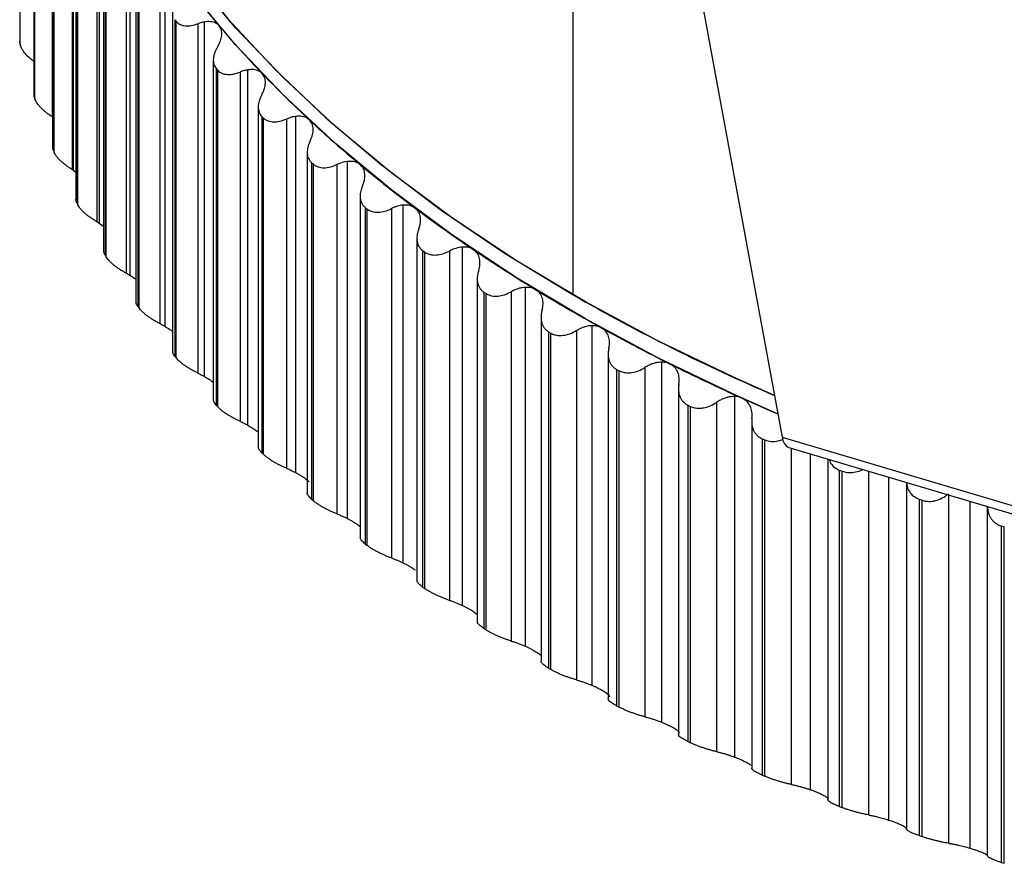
# Paper-space layout '_Isométrica' of a CAD drawing. Header units: millimetres. Extents: x -40 to 45.2, y -27.8 to 60.8.
# Tile 1 of 8: x -35.7 to -16.8, y -25.4 to -9.2. Entities that reach past the tile are written whole.
import ezdxf

# ---------------------------------------------------------------- set-up
doc = ezdxf.new("R2010")
doc.units = ezdxf.units.MM

psp = doc.layouts.new('_Isométrica')

# ---------------------------------------------------------------- linework, layer by layer
at = {"color": 7, "linetype": 'Continuous', "lineweight": 25}
for p, q in [((-25.102, -14.491), (-25.102, 19.267)), ((-24.985, 3.862), (-21.088, -17.223)), ((-35.712, -3.172), (-35.712, -9.631)), ((-35.708, -3.213), (-35.708, -9.663)), ((-35.7, -9.701), (-35.7, -3.25)), ((-35.441, -4.188), (-35.441, -10.651)), ((-35.433, -4.245), (-35.433, -10.696)), ((-35.422, -10.733), (-35.422, -4.282)), ((-35.092, -4.38), (-35.092, -11.078)), ((-35.082, -5.195), (-35.082, -11.661)), ((-35.069, -5.268), (-35.069, -11.719)), ((-35.054, -11.756), (-35.054, -5.305)), ((-34.706, -5.393), (-34.706, -12.091)), ((-34.686, -5.387), (-34.686, -12.103)), ((-34.635, -6.191), (-34.635, -12.66)), ((-34.616, -6.279), (-34.616, -12.73)), ((-34.598, -12.766), (-34.598, -6.316)), ((-34.232, -6.393), (-34.232, -13.091)), ((-34.187, -6.381), (-34.187, -13.118)), ((-34.102, -7.169), (-34.102, -13.648)), ((-34.075, -7.276), (-34.075, -13.727)), ((-34.054, -13.763), (-34.054, -7.312)), ((-33.602, -7.36), (-33.602, -14.116)), ((-33.671, -7.379), (-33.671, -14.077)), ((-33.484, -8.13), (-33.484, -14.619)), ((-33.448, -8.256), (-33.448, -14.707)), ((-33.424, -14.742), (-33.424, -8.291)), ((-33.025, -8.346), (-33.025, -15.045)), ((-32.931, -8.321), (-32.931, -15.096)), ((-32.783, -9.073), (-32.783, -15.571)), ((-32.737, -9.217), (-32.71, -9.251)), ((-32.737, -9.217), (-32.737, -15.667)), ((-32.71, -15.702), (-32.71, -9.251)), ((-32.296, -9.294), (-32.296, -15.993)), ((-32.177, -9.261), (-32.177, -16.054)), ((-35.708, -9.663), (-35.707, -9.631)), ((-35.708, -9.663), (-35.7, -9.701)), ((-32, -9.993), (-32, -16.502)), ((-31.944, -10.155), (-31.913, -10.189)), ((-31.944, -10.155), (-31.944, -16.606)), ((-31.913, -16.639), (-31.913, -10.189)), ((-31.341, -10.179), (-31.341, -16.989)), ((-31.485, -10.22), (-31.485, -16.918)), ((-35.433, -10.696), (-35.437, -10.651)), ((-35.433, -10.696), (-35.422, -10.733)), ((-31.138, -10.89), (-31.138, -17.408)), ((-31.069, -11.07), (-31.036, -11.102)), ((-31.069, -11.07), (-31.069, -17.52)), ((-31.036, -17.553), (-31.036, -11.102)), ((-30.595, -11.121), (-30.595, -17.819)), ((-30.426, -11.072), (-30.426, -17.898)), ((-35.069, -11.719), (-35.079, -11.661)), ((-35.069, -11.719), (-35.054, -11.756)), ((-30.198, -11.759), (-30.198, -18.29)), ((-30.116, -11.958), (-30.08, -11.989)), ((-30.116, -11.958), (-30.116, -18.408)), ((-30.08, -18.44), (-30.08, -11.989)), ((-29.628, -11.995), (-29.628, -18.693)), ((-29.433, -11.937), (-29.433, -18.779)), ((-34.686, -12.103), (-34.635, -12.139)), ((-29.183, -12.599), (-29.183, -19.145)), ((-34.616, -12.73), (-34.598, -12.766)), ((-29.087, -12.817), (-29.049, -12.847)), ((-29.087, -12.817), (-29.087, -19.268)), ((-28.366, -12.773), (-28.366, -19.63)), ((-29.049, -19.298), (-29.049, -12.847)), ((-28.585, -12.84), (-28.585, -19.538)), ((-34.187, -13.118), (-34.102, -13.175)), ((-28.096, -13.408), (-28.096, -19.97)), ((-27.226, -13.578), (-27.226, -20.448)), ((-34.075, -13.727), (-34.054, -13.763)), ((-27.985, -13.645), (-27.944, -13.674)), ((-27.985, -13.645), (-27.985, -20.096)), ((-27.944, -20.125), (-27.944, -13.674)), ((-27.47, -13.653), (-27.47, -20.351)), ((-26.939, -14.185), (-26.939, -20.761)), ((-26.018, -14.349), (-26.018, -21.231)), ((-26.811, -14.44), (-26.768, -14.468)), ((-26.811, -14.44), (-26.811, -20.891)), ((-26.768, -20.919), (-26.768, -14.468)), ((-26.286, -14.433), (-26.286, -21.131)), ((-33.448, -14.707), (-33.424, -14.742)), ((-25.715, -14.927), (-25.715, -21.518)), ((-24.743, -15.085), (-24.743, -21.978)), ((-25.571, -15.2), (-25.525, -15.227)), ((-25.571, -15.2), (-25.571, -21.651)), ((-25.525, -21.678), (-25.525, -15.227)), ((-25.036, -15.178), (-25.036, -21.876)), ((-32.737, -15.667), (-32.71, -15.702)), ((-24.428, -15.631), (-24.428, -22.24)), ((-23.405, -15.783), (-23.405, -22.687)), ((-24.265, -15.924), (-24.217, -15.949)), ((-24.265, -15.924), (-24.265, -22.374)), ((-24.217, -22.4), (-24.217, -15.949)), ((-23.722, -15.886), (-23.722, -22.584)), ((-23.08, -16.259), (-23.08, -22.962)), ((-31.944, -16.606), (-31.913, -16.639)), ((-22.898, -16.608), (-22.848, -16.632)), ((-22.898, -16.608), (-22.898, -23.059)), ((-22.349, -16.554), (-22.349, -23.252)), ((-22.008, -16.442), (-22.008, -23.355)), ((-22.848, -23.083), (-22.848, -16.632)), ((-21.675, -16.894), (-21.675, -23.597)), ((-21.474, -17.252), (-21.421, -17.274)), ((-21.474, -17.252), (-21.474, -23.703)), ((-21.421, -23.725), (-21.421, -17.274)), ((-21.088, -17.223), (-12.193, -19.861)), ((-31.069, -17.52), (-31.036, -17.553)), ((-20.963, -17.421), (-12.068, -20.059)), ((-20.919, -17.434), (-20.919, -23.88)), ((-20.555, -17.542), (-20.555, -23.981)), ((-20.217, -17.642), (-20.217, -24.19)), ((-19.995, -17.854), (-19.94, -17.875)), ((-19.995, -17.854), (-19.995, -24.304)), ((-19.94, -24.325), (-19.94, -17.875)), ((-19.436, -17.874), (-19.436, -24.466)), ((-19.049, -17.989), (-19.049, -24.563)), ((-18.709, -18.09), (-18.709, -24.741)), ((-30.116, -18.408), (-30.08, -18.44)), ((-18.465, -18.412), (-18.409, -18.431)), ((-18.465, -18.412), (-18.465, -24.863)), ((-18.409, -24.882), (-18.409, -18.431)), ((-17.904, -18.328), (-17.904, -25.008)), ((-17.495, -18.45), (-17.495, -25.101)), ((-17.154, -25.251), (-17.154, -18.553)), ((-16.889, -18.925), (-16.831, -18.943)), ((-16.889, -18.925), (-16.889, -25.376)), ((-16.831, -25.393), (-16.831, -18.943)), ((-29.087, -19.268), (-29.049, -19.298)), ((-27.985, -20.096), (-27.944, -20.125)), ((-27.005, -20.57), (-26.939, -20.62)), ((-26.811, -20.891), (-26.768, -20.919)), ((-25.571, -21.651), (-25.525, -21.678)), ((-24.265, -22.374), (-24.217, -22.4)), ((-22.898, -23.059), (-22.848, -23.083)), ((-21.474, -23.703), (-21.421, -23.725)), ((-19.995, -24.304), (-19.94, -24.325)), ((-18.465, -24.863), (-18.409, -24.882)), ((-16.889, -25.376), (-16.831, -25.393))]:
    psp.add_line(p, q, dxfattribs=at)
at = {"color": 7, "linetype": 'Continuous', "lineweight": 25, "flags": 128}
for points in [[(-21.236, -16.423), (-22.024, -16.073), (-23.476, -15.373), (-24.861, -14.629), (-26.175, -13.844), (-27.415, -13.02), (-28.578, -12.158), (-29.659, -11.262), (-30.656, -10.334), (-31.566, -9.377), (-32.386, -8.393), (-33.115, -7.386), (-33.749, -6.357), (-34.288, -5.31), (-34.729, -4.248), (-35.072, -3.174), (-35.315, -2.092), (-35.457, -1.003), (-35.5, 0)], [(-35.5, 0), (-35.472, -0.818), (-35.346, -1.907), (-35.12, -2.99), (-34.795, -4.065), (-34.371, -5.128), (-33.849, -6.177), (-33.232, -7.208), (-32.52, -8.219), (-31.716, -9.207), (-30.822, -10.168), (-29.841, -11.101), (-28.776, -12.002), (-27.628, -12.869), (-26.403, -13.699), (-25.102, -14.491)], [(-21.17, -16.778), (-22.024, -16.4), (-23.476, -15.7), (-24.861, -14.956), (-26.175, -14.171), (-27.415, -13.346), (-28.578, -12.485), (-29.659, -11.589), (-30.656, -10.661), (-31.566, -9.704), (-32.386, -8.72), (-33.115, -7.712), (-33.749, -6.683), (-34.288, -5.637), (-34.729, -4.575), (-35.072, -3.501), (-35.315, -2.418), (-35.457, -1.329), (-35.5, -0.327)]]:
    psp.add_lwpolyline(points, dxfattribs=at)
at = {"color": 7, "linetype": 'Continuous', "lineweight": 25}
for centre, radius, start, end in [((-17.774, 2.64), 18.509, 216.609, 220.311), ((-16.509, 3.713), 20.167, 220.3104, 223.8066), ((-15.187, 4.98), 21.998, 223.8057, 227.1051), ((-13.829, 6.441), 23.993, 227.104, 230.2178), ((-12.457, 8.088), 26.137, 230.2166, 233.1578), ((-11.091, 9.91), 28.414, 233.1565, 235.9383), ((-9.751, 11.891), 30.805, 235.937, 238.5729), ((-8.456, 14.008), 33.287, 238.5717, 241.0749), ((-6.552, 17.808), 37.247, 240.13, 246.7822), ((-7.224, 16.237), 35.834, 241.0738, 243.4569), ((-6.068, 18.548), 38.418, 243.4558, 245.7308), ((-5.267, 20.31), 40.353, 245.721, 246.7898), ((-20.859, -17.217), 0.229, 181.4689, 243.0148)]:
    psp.add_arc(centre, radius, start, end, dxfattribs=at)
for points, knots in [([(-32.71, -9.251), (-32.703, -9.259), (-32.69, -9.274), (-32.665, -9.293), (-32.632, -9.312), (-32.589, -9.327), (-32.519, -9.338), (-32.421, -9.335), (-32.338, -9.308), (-32.296, -9.294)], [0, 0, 0, 0, 0.082853, 0.165926, 0.250143, 0.37425, 0.499637, 0.745109, 1, 1, 1, 1]), ([(-31.887, -9.334), (-31.897, -9.324), (-31.917, -9.303), (-31.956, -9.28), (-32.002, -9.263), (-32.055, -9.254), (-32.114, -9.252), (-32.156, -9.258), (-32.177, -9.261)], [0, 0, 0, 0, 0.153735, 0.3115398, 0.4743005, 0.642825, 0.8178414, 1, 1, 1, 1]), ([(-31.918, -9.74), (-31.907, -9.72), (-31.885, -9.681), (-31.861, -9.623), (-31.845, -9.569), (-31.834, -9.498), (-31.837, -9.412), (-31.871, -9.36), (-31.887, -9.334)], [0, 0, 0, 0, 0.1369664, 0.2659451, 0.3871588, 0.5008762, 0.7565711, 1, 1, 1, 1]), ([(-35.441, -10.016), (-35.462, -10.001), (-35.519, -9.959), (-35.597, -9.88), (-35.67, -9.785), (-35.69, -9.729), (-35.7, -9.701)], [0, 0, 0, 0, 0.157011, 0.434382, 0.71616, 1, 1, 1, 1]), ([(-31.918, -9.74), (-31.929, -9.76), (-31.951, -9.798), (-31.975, -9.856), (-31.992, -9.912), (-32, -9.968), (-32, -10.021), (-31.991, -10.071), (-31.973, -10.117), (-31.953, -10.143), (-31.944, -10.155)], [0, 0, 0, 0, 0.129351, 0.25442, 0.37715, 0.499598, 0.624418, 0.748827, 0.875523, 1, 1, 1, 1]), ([(-31.913, -10.189), (-31.906, -10.196), (-31.891, -10.211), (-31.864, -10.23), (-31.829, -10.247), (-31.784, -10.261), (-31.711, -10.271), (-31.611, -10.264), (-31.528, -10.235), (-31.485, -10.22)], [0, 0, 0, 0, 0.082853, 0.165926, 0.250143, 0.37425, 0.499637, 0.745109, 1, 1, 1, 1]), ([(-31.341, -10.179), (-31.364, -10.183), (-31.412, -10.192), (-31.46, -10.21), (-31.485, -10.22)], [0, 0, 0, 0, 0.479075, 1, 1, 1, 1]), ([(-31.063, -10.248), (-31.073, -10.238), (-31.094, -10.219), (-31.132, -10.198), (-31.177, -10.182), (-31.227, -10.173), (-31.282, -10.171), (-31.321, -10.176), (-31.341, -10.179)], [0, 0, 0, 0, 0.15525, 0.314068, 0.477251, 0.645532, 0.81958, 1, 1, 1, 1]), ([(-31.069, -10.654), (-31.059, -10.634), (-31.038, -10.594), (-31.018, -10.536), (-31.005, -10.481), (-30.998, -10.41), (-31.007, -10.324), (-31.045, -10.273), (-31.063, -10.248)], [0, 0, 0, 0, 0.136966, 0.265945, 0.387159, 0.500876, 0.756571, 1, 1, 1, 1]), ([(-35.092, -11.078), (-35.112, -11.065), (-35.152, -11.039), (-35.207, -10.996), (-35.258, -10.953), (-35.304, -10.909), (-35.345, -10.863), (-35.379, -10.818), (-35.406, -10.774), (-35.416, -10.746), (-35.422, -10.733)], [0, 0, 0, 0, 0.129351, 0.25442, 0.37715, 0.499598, 0.624418, 0.748827, 0.875523, 1, 1, 1, 1]), ([(-31.069, -10.654), (-31.079, -10.674), (-31.099, -10.713), (-31.12, -10.771), (-31.134, -10.828), (-31.139, -10.884), (-31.136, -10.937), (-31.123, -10.987), (-31.102, -11.033), (-31.08, -11.058), (-31.069, -11.07)], [0, 0, 0, 0, 0.129351, 0.25442, 0.37715, 0.499598, 0.624418, 0.748827, 0.875523, 1, 1, 1, 1]), ([(-31.036, -11.102), (-31.028, -11.11), (-31.012, -11.124), (-30.983, -11.142), (-30.946, -11.158), (-30.899, -11.171), (-30.824, -11.178), (-30.721, -11.169), (-30.638, -11.137), (-30.595, -11.121)], [0, 0, 0, 0, 0.082853, 0.165927, 0.250144, 0.37425, 0.499637, 0.745109, 1, 1, 1, 1]), ([(-30.426, -11.072), (-30.443, -11.075), (-30.48, -11.081), (-30.536, -11.097), (-30.575, -11.113), (-30.595, -11.121)], [0, 0, 0, 0, 0.3123561, 0.6455415, 1, 1, 1, 1]), ([(-30.16, -11.136), (-30.173, -11.126), (-30.198, -11.105), (-30.245, -11.084), (-30.3, -11.07), (-30.36, -11.065), (-30.404, -11.069), (-30.426, -11.072)], [0, 0, 0, 0, 0.188362, 0.381398, 0.580304, 0.786175, 1, 1, 1, 1]), ([(-30.142, -11.543), (-30.132, -11.522), (-30.114, -11.482), (-30.096, -11.423), (-30.086, -11.368), (-30.083, -11.296), (-30.098, -11.211), (-30.14, -11.16), (-30.16, -11.136)], [0, 0, 0, 0, 0.1369664, 0.2659451, 0.3871589, 0.5008763, 0.7565712, 1, 1, 1, 1]), ([(-30.142, -11.543), (-30.151, -11.563), (-30.169, -11.602), (-30.187, -11.661), (-30.197, -11.718), (-30.199, -11.774), (-30.193, -11.827), (-30.176, -11.877), (-30.152, -11.922), (-30.128, -11.946), (-30.116, -11.958)], [0, 0, 0, 0, 0.129351, 0.25442, 0.37715, 0.499598, 0.624418, 0.748827, 0.875523, 1, 1, 1, 1]), ([(-34.706, -12.091), (-34.726, -12.078), (-34.766, -12.053), (-34.823, -12.013), (-34.876, -11.971), (-34.924, -11.928), (-34.968, -11.884), (-35.005, -11.839), (-35.035, -11.796), (-35.048, -11.769), (-35.054, -11.756)], [0, 0, 0, 0, 0.129351, 0.25442, 0.37715, 0.499598, 0.624418, 0.748827, 0.875523, 1, 1, 1, 1]), ([(-30.08, -11.989), (-30.072, -11.996), (-30.054, -12.01), (-30.023, -12.027), (-29.984, -12.043), (-29.936, -12.054), (-29.858, -12.059), (-29.753, -12.046), (-29.67, -12.012), (-29.628, -11.995)], [0, 0, 0, 0, 0.082854, 0.165927, 0.250144, 0.37425, 0.499637, 0.745109, 1, 1, 1, 1]), ([(-29.181, -11.997), (-29.194, -11.988), (-29.219, -11.969), (-29.265, -11.95), (-29.316, -11.937), (-29.372, -11.932), (-29.413, -11.935), (-29.433, -11.937)], [0, 0, 0, 0, 0.189926, 0.383876, 0.582901, 0.787979, 1, 1, 1, 1]), ([(-29.138, -12.403), (-29.129, -12.382), (-29.113, -12.341), (-29.099, -12.282), (-29.092, -12.227), (-29.093, -12.155), (-29.113, -12.07), (-29.159, -12.021), (-29.181, -11.997)], [0, 0, 0, 0, 0.136966, 0.265945, 0.387159, 0.500876, 0.756571, 1, 1, 1, 1]), ([(-29.138, -12.403), (-29.146, -12.423), (-29.162, -12.463), (-29.177, -12.523), (-29.184, -12.58), (-29.183, -12.636), (-29.173, -12.689), (-29.154, -12.738), (-29.126, -12.782), (-29.1, -12.805), (-29.087, -12.817)], [0, 0, 0, 0, 0.129351, 0.25442, 0.37715, 0.499598, 0.624418, 0.748827, 0.875523, 1, 1, 1, 1]), ([(-34.616, -12.73), (-34.628, -12.704), (-34.641, -12.677), (-34.635, -12.66), (-34.635, -12.66)], [0, 0, 0, 0, 0.995174, 1, 1, 1, 1]), ([(-34.232, -13.091), (-34.252, -13.079), (-34.293, -13.055), (-34.351, -13.016), (-34.406, -12.976), (-34.456, -12.935), (-34.502, -12.892), (-34.542, -12.849), (-34.576, -12.806), (-34.59, -12.78), (-34.598, -12.766)], [0, 0, 0, 0, 0.129351, 0.25442, 0.37715, 0.499598, 0.624418, 0.748827, 0.875523, 1, 1, 1, 1]), ([(-28.366, -12.773), (-28.383, -12.775), (-28.417, -12.78), (-28.471, -12.794), (-28.528, -12.813), (-28.566, -12.83), (-28.585, -12.84)], [0, 0, 0, 0, 0.228738, 0.4714, 0.728378, 1, 1, 1, 1]), ([(-28.129, -12.829), (-28.141, -12.821), (-28.166, -12.804), (-28.209, -12.787), (-28.257, -12.775), (-28.31, -12.77), (-28.347, -12.772), (-28.366, -12.773)], [0, 0, 0, 0, 0.191389, 0.386199, 0.585344, 0.78968, 1, 1, 1, 1]), ([(-28.06, -13.233), (-28.053, -13.212), (-28.039, -13.171), (-28.027, -13.111), (-28.024, -13.055), (-28.029, -12.984), (-28.055, -12.899), (-28.105, -12.852), (-28.129, -12.829)], [0, 0, 0, 0, 0.136966, 0.265945, 0.387159, 0.500876, 0.756571, 1, 1, 1, 1]), ([(-29.049, -12.847), (-29.039, -12.854), (-29.02, -12.868), (-28.988, -12.884), (-28.947, -12.898), (-28.897, -12.908), (-28.817, -12.91), (-28.711, -12.895), (-28.628, -12.858), (-28.585, -12.84)], [0, 0, 0, 0, 0.082854, 0.165927, 0.250145, 0.374251, 0.499637, 0.745109, 1, 1, 1, 1]), ([(-28.06, -13.233), (-28.068, -13.253), (-28.082, -13.294), (-28.094, -13.354), (-28.098, -13.411), (-28.093, -13.467), (-28.08, -13.52), (-28.057, -13.568), (-28.026, -13.611), (-27.998, -13.634), (-27.985, -13.645)], [0, 0, 0, 0, 0.129351, 0.25442, 0.37715, 0.499598, 0.624418, 0.748827, 0.875523, 1, 1, 1, 1]), ([(-27.005, -13.629), (-27.02, -13.62), (-27.05, -13.602), (-27.104, -13.585), (-27.163, -13.576), (-27.205, -13.577), (-27.226, -13.578)], [0, 0, 0, 0, 0.241349, 0.487486, 0.739908, 1, 1, 1, 1]), ([(-34.075, -13.727), (-34.089, -13.702), (-34.105, -13.671), (-34.1, -13.651), (-34.099, -13.648)], [0, 0, 0, 0, 0.840125, 1, 1, 1, 1]), ([(-33.671, -14.077), (-33.692, -14.065), (-33.733, -14.043), (-33.793, -14.005), (-33.849, -13.967), (-33.901, -13.927), (-33.95, -13.885), (-33.992, -13.843), (-34.029, -13.802), (-34.046, -13.776), (-34.054, -13.763)], [0, 0, 0, 0, 0.129351, 0.25442, 0.37715, 0.499598, 0.624418, 0.748827, 0.875523, 1, 1, 1, 1]), ([(-27.944, -13.674), (-27.934, -13.681), (-27.914, -13.694), (-27.879, -13.709), (-27.837, -13.722), (-27.785, -13.73), (-27.704, -13.73), (-27.596, -13.712), (-27.513, -13.673), (-27.47, -13.653)], [0, 0, 0, 0, 0.082854, 0.165928, 0.250145, 0.374251, 0.499638, 0.745109, 1, 1, 1, 1]), ([(-26.912, -14.031), (-26.906, -14.009), (-26.894, -13.968), (-26.886, -13.908), (-26.885, -13.852), (-26.895, -13.781), (-26.926, -13.697), (-26.979, -13.651), (-27.005, -13.629)], [0, 0, 0, 0, 0.136966, 0.265945, 0.387159, 0.500876, 0.756571, 1, 1, 1, 1]), ([(-33.602, -14.116), (-33.567, -14.137), (-33.525, -14.162), (-33.49, -14.191), (-33.484, -14.195)], [0, 0, 0, 0, 0.842854, 1, 1, 1, 1]), ([(-26.912, -14.031), (-26.919, -14.051), (-26.931, -14.092), (-26.939, -14.152), (-26.94, -14.21), (-26.932, -14.265), (-26.916, -14.318), (-26.89, -14.365), (-26.856, -14.408), (-26.826, -14.43), (-26.811, -14.44)], [0, 0, 0, 0, 0.129351, 0.25442, 0.37715, 0.499598, 0.624418, 0.748827, 0.875523, 1, 1, 1, 1]), ([(-26.018, -14.349), (-26.038, -14.351), (-26.08, -14.355), (-26.147, -14.371), (-26.217, -14.396), (-26.263, -14.421), (-26.286, -14.433)], [0, 0, 0, 0, 0.22576, 0.467248, 0.725143, 1, 1, 1, 1]), ([(-25.813, -14.395), (-25.828, -14.388), (-25.856, -14.372), (-25.906, -14.357), (-25.96, -14.348), (-25.998, -14.349), (-26.018, -14.349)], [0, 0, 0, 0, 0.24284, 0.489628, 0.741621, 1, 1, 1, 1]), ([(-26.768, -14.468), (-26.757, -14.475), (-26.736, -14.487), (-26.7, -14.501), (-26.657, -14.513), (-26.603, -14.519), (-26.52, -14.517), (-26.411, -14.495), (-26.328, -14.454), (-26.286, -14.433)], [0, 0, 0, 0, 0.082854, 0.165928, 0.250145, 0.374251, 0.499638, 0.745109, 1, 1, 1, 1]), ([(-25.696, -14.794), (-25.691, -14.773), (-25.681, -14.731), (-25.676, -14.67), (-25.678, -14.615), (-25.692, -14.544), (-25.728, -14.461), (-25.785, -14.417), (-25.813, -14.395)], [0, 0, 0, 0, 0.136966, 0.265945, 0.387159, 0.500876, 0.756571, 1, 1, 1, 1]), ([(-33.448, -14.707), (-33.464, -14.682), (-33.485, -14.648), (-33.481, -14.626), (-33.48, -14.619)], [0, 0, 0, 0, 0.726468, 1, 1, 1, 1]), ([(-33.025, -15.045), (-33.046, -15.034), (-33.088, -15.012), (-33.148, -14.977), (-33.206, -14.94), (-33.26, -14.901), (-33.311, -14.861), (-33.356, -14.82), (-33.396, -14.78), (-33.415, -14.755), (-33.424, -14.742)], [0, 0, 0, 0, 0.129351, 0.25442, 0.37715, 0.499598, 0.624418, 0.748827, 0.875523, 1, 1, 1, 1]), ([(-25.696, -14.794), (-25.701, -14.815), (-25.711, -14.856), (-25.717, -14.916), (-25.714, -14.974), (-25.703, -15.029), (-25.684, -15.081), (-25.654, -15.128), (-25.618, -15.169), (-25.586, -15.19), (-25.571, -15.2)], [0, 0, 0, 0, 0.129351, 0.25442, 0.37715, 0.499598, 0.624418, 0.748827, 0.875523, 1, 1, 1, 1]), ([(-32.931, -15.096), (-32.899, -15.115), (-32.846, -15.147), (-32.8, -15.182), (-32.783, -15.195)], [0, 0, 0, 0, 0.621062, 1, 1, 1, 1]), ([(-24.743, -15.085), (-24.761, -15.086), (-24.797, -15.088), (-24.854, -15.1), (-24.913, -15.118), (-24.975, -15.144), (-25.015, -15.166), (-25.036, -15.178)], [0, 0, 0, 0, 0.178314, 0.367037, 0.566638, 0.777513, 1, 1, 1, 1]), ([(-24.556, -15.126), (-24.57, -15.12), (-24.597, -15.106), (-24.642, -15.093), (-24.691, -15.085), (-24.726, -15.085), (-24.743, -15.085)], [0, 0, 0, 0, 0.2442, 0.491588, 0.743194, 1, 1, 1, 1]), ([(-25.525, -15.227), (-25.513, -15.233), (-25.491, -15.245), (-25.454, -15.258), (-25.409, -15.268), (-25.354, -15.273), (-25.269, -15.269), (-25.159, -15.244), (-25.078, -15.2), (-25.036, -15.178)], [0, 0, 0, 0, 0.082854, 0.165928, 0.250146, 0.374251, 0.499638, 0.745109, 1, 1, 1, 1]), ([(-24.415, -15.521), (-24.411, -15.5), (-24.403, -15.457), (-24.401, -15.397), (-24.407, -15.342), (-24.425, -15.271), (-24.466, -15.19), (-24.527, -15.147), (-24.556, -15.126)], [0, 0, 0, 0, 0.136966, 0.265945, 0.387159, 0.500876, 0.756571, 1, 1, 1, 1]), ([(-32.737, -15.667), (-32.754, -15.643), (-32.781, -15.606), (-32.779, -15.58), (-32.778, -15.571)], [0, 0, 0, 0, 0.639775, 1, 1, 1, 1]), ([(-24.415, -15.521), (-24.419, -15.542), (-24.427, -15.584), (-24.429, -15.644), (-24.424, -15.702), (-24.409, -15.757), (-24.387, -15.808), (-24.354, -15.854), (-24.315, -15.894), (-24.281, -15.914), (-24.265, -15.924)], [0, 0, 0, 0, 0.129351, 0.25442, 0.37715, 0.499598, 0.624418, 0.748827, 0.875523, 1, 1, 1, 1]), ([(-32.296, -15.993), (-32.317, -15.982), (-32.359, -15.962), (-32.421, -15.928), (-32.48, -15.893), (-32.536, -15.856), (-32.589, -15.818), (-32.636, -15.778), (-32.678, -15.739), (-32.7, -15.714), (-32.71, -15.702)], [0, 0, 0, 0, 0.129351, 0.25442, 0.37715, 0.499598, 0.624418, 0.748827, 0.875523, 1, 1, 1, 1]), ([(-23.405, -15.783), (-23.424, -15.784), (-23.464, -15.786), (-23.525, -15.798), (-23.59, -15.818), (-23.657, -15.846), (-23.7, -15.872), (-23.722, -15.886)], [0, 0, 0, 0, 0.17739, 0.365542, 0.565046, 0.776393, 1, 1, 1, 1]), ([(-23.237, -15.82), (-23.254, -15.813), (-23.288, -15.798), (-23.344, -15.785), (-23.385, -15.784), (-23.405, -15.783)], [0, 0, 0, 0, 0.327749, 0.660443, 1, 1, 1, 1]), ([(-23.072, -16.21), (-23.069, -16.189), (-23.063, -16.146), (-23.065, -16.086), (-23.073, -16.031), (-23.095, -15.961), (-23.142, -15.881), (-23.206, -15.84), (-23.237, -15.82)], [0, 0, 0, 0, 0.136966, 0.265945, 0.387159, 0.500876, 0.756571, 1, 1, 1, 1]), ([(-32.296, -15.993), (-32.275, -16.003), (-32.236, -16.022), (-32.196, -16.044), (-32.177, -16.054)], [0, 0, 0, 0, 0.517959, 1, 1, 1, 1]), ([(-24.217, -15.949), (-24.205, -15.955), (-24.182, -15.966), (-24.143, -15.978), (-24.097, -15.987), (-24.04, -15.99), (-23.955, -15.983), (-23.844, -15.955), (-23.763, -15.909), (-23.722, -15.886)], [0, 0, 0, 0, 0.082854, 0.165928, 0.250146, 0.374251, 0.499638, 0.745109, 1, 1, 1, 1]), ([(-32.177, -16.054), (-32.146, -16.073), (-32.085, -16.109), (-32.025, -16.15), (-32.001, -16.17), (-32, -16.17)], [0, 0, 0, 0, 0.5057988, 0.982889, 1, 1, 1, 1]), ([(-23.072, -16.21), (-23.075, -16.232), (-23.081, -16.273), (-23.08, -16.334), (-23.071, -16.391), (-23.054, -16.445), (-23.028, -16.496), (-22.993, -16.541), (-22.95, -16.58), (-22.915, -16.599), (-22.898, -16.608)], [0, 0, 0, 0, 0.129351, 0.25442, 0.37715, 0.499598, 0.624418, 0.748827, 0.875523, 1, 1, 1, 1]), ([(-31.944, -16.606), (-31.962, -16.583), (-31.995, -16.542), (-31.996, -16.514), (-31.997, -16.502)], [0, 0, 0, 0, 0.5716223, 1, 1, 1, 1]), ([(-22.848, -16.632), (-22.836, -16.637), (-22.811, -16.648), (-22.772, -16.658), (-22.724, -16.666), (-22.666, -16.668), (-22.58, -16.658), (-22.469, -16.627), (-22.389, -16.579), (-22.349, -16.554)], [0, 0, 0, 0, 0.082854, 0.165929, 0.250146, 0.374251, 0.499638, 0.745109, 1, 1, 1, 1]), ([(-22.008, -16.442), (-22.029, -16.443), (-22.071, -16.444), (-22.138, -16.456), (-22.207, -16.478), (-22.279, -16.51), (-22.325, -16.539), (-22.349, -16.554)], [0, 0, 0, 0, 0.176603, 0.364236, 0.563627, 0.77538, 1, 1, 1, 1]), ([(-21.671, -16.86), (-21.669, -16.838), (-21.665, -16.795), (-21.67, -16.735), (-21.682, -16.68), (-21.708, -16.611), (-21.76, -16.532), (-21.827, -16.493), (-21.859, -16.474)], [0, 0, 0, 0, 0.136966, 0.265945, 0.387159, 0.500876, 0.756571, 1, 1, 1, 1]), ([(-31.485, -16.918), (-31.507, -16.908), (-31.549, -16.889), (-31.611, -16.858), (-31.671, -16.824), (-31.729, -16.789), (-31.784, -16.752), (-31.834, -16.714), (-31.879, -16.676), (-31.902, -16.651), (-31.913, -16.639)], [0, 0, 0, 0, 0.129351, 0.25442, 0.37715, 0.499598, 0.624418, 0.748827, 0.875523, 1, 1, 1, 1]), ([(-31.485, -16.918), (-31.46, -16.93), (-31.412, -16.951), (-31.364, -16.977), (-31.341, -16.989)], [0, 0, 0, 0, 0.520925, 1, 1, 1, 1]), ([(-31.341, -16.989), (-31.312, -17.006), (-31.254, -17.039), (-31.185, -17.084), (-31.15, -17.112), (-31.138, -17.122)], [0, 0, 0, 0, 0.3992, 0.778053, 1, 1, 1, 1]), ([(-21.671, -16.86), (-21.673, -16.881), (-21.677, -16.923), (-21.673, -16.983), (-21.661, -17.04), (-21.64, -17.094), (-21.611, -17.144), (-21.573, -17.188), (-21.528, -17.225), (-21.492, -17.243), (-21.474, -17.252)], [0, 0, 0, 0, 0.129351, 0.25442, 0.37715, 0.499598, 0.624418, 0.748826, 0.875523, 1, 1, 1, 1]), ([(-21.421, -17.274), (-21.382, -17.287), (-21.303, -17.311), (-21.181, -17.303), (-21.108, -17.276), (-21.078, -17.265)], [0, 0, 0, 0, 0.370695, 0.7408, 1, 1, 1, 1]), ([(-31.069, -17.52), (-31.09, -17.498), (-31.13, -17.454), (-31.134, -17.423), (-31.137, -17.408)], [0, 0, 0, 0, 0.516764, 1, 1, 1, 1]), ([(-30.595, -17.819), (-30.616, -17.81), (-30.659, -17.792), (-30.721, -17.762), (-30.783, -17.73), (-30.842, -17.697), (-30.898, -17.661), (-30.951, -17.625), (-30.998, -17.588), (-31.024, -17.565), (-31.036, -17.553)], [0, 0, 0, 0, 0.129351, 0.25442, 0.37715, 0.499598, 0.624418, 0.748827, 0.875523, 1, 1, 1, 1]), ([(-20.188, -17.651), (-20.183, -17.667), (-20.166, -17.721), (-20.103, -17.797), (-20.031, -17.835), (-19.995, -17.854)], [0, 0, 0, 0, 0.180275, 0.588643, 1, 1, 1, 1]), ([(-30.595, -17.819), (-30.566, -17.832), (-30.509, -17.856), (-30.453, -17.885), (-30.426, -17.898)], [0, 0, 0, 0, 0.523679, 1, 1, 1, 1]), ([(-30.426, -17.898), (-30.407, -17.908), (-30.371, -17.928), (-30.319, -17.959), (-30.272, -17.989), (-30.229, -18.019), (-30.191, -18.049), (-30.171, -18.067), (-30.16, -18.077)], [0, 0, 0, 0, 0.178762, 0.351893, 0.51995, 0.683539, 0.84332, 1, 1, 1, 1]), ([(-19.94, -17.875), (-19.9, -17.886), (-19.818, -17.908), (-19.684, -17.891), (-19.593, -17.866), (-19.553, -17.841), (-19.551, -17.84)], [0, 0, 0, 0, 0.330792, 0.661059, 0.986909, 1, 1, 1, 1]), ([(-18.703, -18.091), (-18.701, -18.113), (-18.698, -18.175), (-18.655, -18.266), (-18.579, -18.359), (-18.503, -18.394), (-18.465, -18.412)], [0, 0, 0, 0, 0.150973, 0.43033, 0.714126, 1, 1, 1, 1]), ([(-30.116, -18.408), (-30.138, -18.387), (-30.181, -18.344), (-30.202, -18.305), (-30.197, -18.292), (-30.196, -18.291)], [0, 0, 0, 0, 0.470591, 0.940442, 1, 1, 1, 1]), ([(-18.409, -18.431), (-18.396, -18.435), (-18.369, -18.444), (-18.326, -18.451), (-18.275, -18.454), (-18.215, -18.451), (-18.127, -18.434), (-18.017, -18.393), (-17.942, -18.338), (-17.904, -18.309)], [0, 0, 0, 0, 0.082855, 0.165929, 0.250147, 0.374252, 0.499638, 0.745109, 1, 1, 1, 1]), ([(-29.628, -18.693), (-29.649, -18.685), (-29.691, -18.668), (-29.754, -18.64), (-29.816, -18.61), (-29.877, -18.578), (-29.935, -18.544), (-29.99, -18.509), (-30.04, -18.474), (-30.067, -18.451), (-30.08, -18.44)], [0, 0, 0, 0, 0.129351, 0.254419, 0.37715, 0.499597, 0.624418, 0.748827, 0.875523, 1, 1, 1, 1]), ([(-17.154, -18.553), (-17.153, -18.574), (-17.151, -18.616), (-17.137, -18.676), (-17.116, -18.731), (-17.086, -18.783), (-17.048, -18.829), (-17.002, -18.87), (-16.949, -18.903), (-16.909, -18.918), (-16.889, -18.925)], [0, 0, 0, 0, 0.129351, 0.25442, 0.37715, 0.499598, 0.624418, 0.748826, 0.875523, 1, 1, 1, 1]), ([(-29.628, -18.693), (-29.605, -18.702), (-29.56, -18.72), (-29.495, -18.749), (-29.453, -18.769), (-29.433, -18.779)], [0, 0, 0, 0, 0.356758, 0.689882, 1, 1, 1, 1]), ([(-29.433, -18.779), (-29.413, -18.79), (-29.372, -18.811), (-29.316, -18.844), (-29.265, -18.876), (-29.219, -18.908), (-29.194, -18.928), (-29.181, -18.938)], [0, 0, 0, 0, 0.212021, 0.417099, 0.616124, 0.810074, 1, 1, 1, 1]), ([(-29.087, -19.268), (-29.111, -19.247), (-29.158, -19.205), (-29.185, -19.164), (-29.181, -19.149), (-29.18, -19.145)], [0, 0, 0, 0, 0.431394, 0.862107, 1, 1, 1, 1]), ([(-28.585, -19.538), (-28.606, -19.53), (-28.648, -19.515), (-28.712, -19.488), (-28.775, -19.46), (-28.836, -19.43), (-28.896, -19.398), (-28.953, -19.365), (-29.005, -19.331), (-29.034, -19.309), (-29.049, -19.298)], [0, 0, 0, 0, 0.129351, 0.254419, 0.37715, 0.499597, 0.624418, 0.748826, 0.875523, 1, 1, 1, 1]), ([(-28.585, -19.538), (-28.566, -19.545), (-28.528, -19.559), (-28.471, -19.582), (-28.417, -19.606), (-28.383, -19.622), (-28.366, -19.63)], [0, 0, 0, 0, 0.2716223, 0.5285997, 0.7712617, 1, 1, 1, 1]), ([(-28.366, -19.63), (-28.347, -19.639), (-28.31, -19.658), (-28.257, -19.686), (-28.209, -19.715), (-28.166, -19.743), (-28.141, -19.761), (-28.129, -19.769)], [0, 0, 0, 0, 0.21032, 0.414656, 0.613801, 0.808611, 1, 1, 1, 1]), ([(-27.985, -20.096), (-28.011, -20.076), (-28.062, -20.035), (-28.095, -19.992), (-28.093, -19.975), (-28.092, -19.97)], [0, 0, 0, 0, 0.398158, 0.795687, 1, 1, 1, 1]), ([(-27.47, -20.351), (-27.492, -20.344), (-27.533, -20.33), (-27.597, -20.305), (-27.66, -20.279), (-27.723, -20.251), (-27.784, -20.22), (-27.843, -20.189), (-27.897, -20.157), (-27.928, -20.135), (-27.944, -20.125)], [0, 0, 0, 0, 0.129351, 0.254419, 0.377149, 0.499597, 0.624418, 0.748826, 0.875523, 1, 1, 1, 1]), ([(-27.47, -20.351), (-27.449, -20.359), (-27.407, -20.373), (-27.343, -20.397), (-27.283, -20.422), (-27.245, -20.439), (-27.226, -20.448)], [0, 0, 0, 0, 0.273304, 0.530769, 0.772827, 1, 1, 1, 1]), ([(-27.226, -20.448), (-27.205, -20.458), (-27.163, -20.478), (-27.104, -20.509), (-27.05, -20.54), (-27.02, -20.56), (-27.005, -20.57)], [0, 0, 0, 0, 0.260092, 0.512514, 0.758651, 1, 1, 1, 1]), ([(-26.811, -20.891), (-26.839, -20.871), (-26.895, -20.833), (-26.935, -20.788), (-26.936, -20.769), (-26.936, -20.761)], [0, 0, 0, 0, 0.369687, 0.738789, 1, 1, 1, 1]), ([(-26.286, -21.131), (-26.307, -21.125), (-26.349, -21.112), (-26.413, -21.089), (-26.476, -21.065), (-26.54, -21.038), (-26.602, -21.01), (-26.662, -20.98), (-26.719, -20.949), (-26.752, -20.929), (-26.768, -20.919)], [0, 0, 0, 0, 0.129351, 0.254419, 0.377149, 0.499597, 0.624418, 0.748826, 0.875523, 1, 1, 1, 1]), ([(-26.286, -21.131), (-26.263, -21.139), (-26.217, -21.153), (-26.147, -21.179), (-26.08, -21.204), (-26.038, -21.223), (-26.018, -21.231)], [0, 0, 0, 0, 0.274857, 0.532752, 0.77424, 1, 1, 1, 1]), ([(-26.018, -21.231), (-25.998, -21.24), (-25.96, -21.257), (-25.906, -21.284), (-25.856, -21.31), (-25.828, -21.328), (-25.813, -21.336)], [0, 0, 0, 0, 0.258379, 0.510372, 0.75716, 1, 1, 1, 1]), ([(-25.813, -21.336), (-25.784, -21.355), (-25.741, -21.382), (-25.722, -21.403), (-25.715, -21.41)], [0, 0, 0, 0, 0.681619, 1, 1, 1, 1]), ([(-25.571, -21.651), (-25.6, -21.632), (-25.66, -21.595), (-25.707, -21.549), (-25.712, -21.528), (-25.714, -21.518)], [0, 0, 0, 0, 0.345083, 0.689619, 1, 1, 1, 1]), ([(-25.036, -21.876), (-25.057, -21.87), (-25.098, -21.858), (-25.161, -21.838), (-25.225, -21.815), (-25.289, -21.79), (-25.353, -21.764), (-25.415, -21.736), (-25.473, -21.707), (-25.508, -21.687), (-25.525, -21.678)], [0, 0, 0, 0, 0.129351, 0.254419, 0.377149, 0.499597, 0.624417, 0.748826, 0.875523, 1, 1, 1, 1]), ([(-25.036, -21.876), (-25.015, -21.882), (-24.975, -21.894), (-24.913, -21.914), (-24.854, -21.935), (-24.797, -21.956), (-24.761, -21.971), (-24.743, -21.978)], [0, 0, 0, 0, 0.222487, 0.433362, 0.632963, 0.821686, 1, 1, 1, 1]), ([(-24.743, -21.978), (-24.726, -21.986), (-24.691, -22), (-24.642, -22.023), (-24.597, -22.045), (-24.57, -22.06), (-24.556, -22.067)], [0, 0, 0, 0, 0.256806, 0.508412, 0.7558, 1, 1, 1, 1]), ([(-24.556, -22.067), (-24.527, -22.084), (-24.466, -22.12), (-24.418, -22.163), (-24.398, -22.189), (-24.403, -22.197), (-24.404, -22.198)], [0, 0, 0, 0, 0.317079, 0.650158, 0.956272, 1, 1, 1, 1]), ([(-24.265, -22.374), (-24.297, -22.356), (-24.36, -22.321), (-24.411, -22.277), (-24.432, -22.249), (-24.427, -22.241), (-24.427, -22.24)], [0, 0, 0, 0, 0.323117, 0.645722, 0.964013, 1, 1, 1, 1]), ([(-23.722, -22.584), (-23.743, -22.578), (-23.783, -22.568), (-23.847, -22.549), (-23.911, -22.528), (-23.975, -22.505), (-24.04, -22.48), (-24.103, -22.454), (-24.163, -22.427), (-24.199, -22.409), (-24.217, -22.4)], [0, 0, 0, 0, 0.129351, 0.254419, 0.377149, 0.499596, 0.624417, 0.748826, 0.875523, 1, 1, 1, 1]), ([(-23.722, -22.584), (-23.7, -22.59), (-23.657, -22.601), (-23.59, -22.621), (-23.525, -22.642), (-23.464, -22.664), (-23.424, -22.679), (-23.405, -22.687)], [0, 0, 0, 0, 0.223607, 0.434954, 0.634458, 0.82261, 1, 1, 1, 1]), ([(-23.405, -22.687), (-23.385, -22.695), (-23.344, -22.711), (-23.288, -22.736), (-23.254, -22.752), (-23.237, -22.761)], [0, 0, 0, 0, 0.339557, 0.672251, 1, 1, 1, 1]), ([(-23.237, -22.761), (-23.206, -22.777), (-23.142, -22.811), (-23.088, -22.853), (-23.063, -22.88), (-23.067, -22.889), (-23.068, -22.892)], [0, 0, 0, 0, 0.2972551, 0.6095091, 0.8964849, 1, 1, 1, 1]), ([(-22.898, -23.059), (-22.932, -23.042), (-22.998, -23.008), (-23.056, -22.965), (-23.082, -22.937), (-23.078, -22.927), (-23.077, -22.925)], [0, 0, 0, 0, 0.3034487, 0.6064157, 0.9053318, 1, 1, 1, 1]), ([(-22.349, -23.252), (-22.369, -23.248), (-22.409, -23.238), (-22.472, -23.221), (-22.535, -23.202), (-22.6, -23.181), (-22.666, -23.158), (-22.73, -23.134), (-22.792, -23.108), (-22.829, -23.091), (-22.848, -23.083)], [0, 0, 0, 0, 0.129351, 0.254419, 0.377149, 0.499596, 0.624417, 0.748826, 0.875523, 1, 1, 1, 1]), ([(-22.349, -23.252), (-22.329, -23.257), (-22.291, -23.266), (-22.23, -23.282), (-22.172, -23.299), (-22.114, -23.317), (-22.06, -23.336), (-22.025, -23.348), (-22.008, -23.355)], [0, 0, 0, 0, 0.188089, 0.367189, 0.537578, 0.699581, 0.853575, 1, 1, 1, 1]), ([(-22.008, -23.355), (-21.99, -23.361), (-21.955, -23.375), (-21.905, -23.395), (-21.874, -23.408), (-21.859, -23.415)], [0, 0, 0, 0, 0.338085, 0.670924, 1, 1, 1, 1]), ([(-21.859, -23.415), (-21.827, -23.431), (-21.759, -23.462), (-21.699, -23.503), (-21.668, -23.531), (-21.671, -23.542), (-21.671, -23.546)], [0, 0, 0, 0, 0.279725, 0.573564, 0.843615, 1, 1, 1, 1]), ([(-21.474, -23.703), (-21.509, -23.687), (-21.578, -23.655), (-21.643, -23.614), (-21.675, -23.585), (-21.672, -23.574), (-21.671, -23.57)], [0, 0, 0, 0, 0.285994, 0.571534, 0.853257, 1, 1, 1, 1]), ([(-20.919, -23.88), (-20.939, -23.876), (-20.978, -23.868), (-21.04, -23.852), (-21.103, -23.835), (-21.168, -23.816), (-21.234, -23.795), (-21.3, -23.773), (-21.363, -23.749), (-21.402, -23.733), (-21.421, -23.725)], [0, 0, 0, 0, 0.129351, 0.254419, 0.377148, 0.499596, 0.624416, 0.748825, 0.875523, 1, 1, 1, 1]), ([(-20.919, -23.88), (-20.898, -23.885), (-20.857, -23.893), (-20.793, -23.909), (-20.73, -23.926), (-20.669, -23.944), (-20.61, -23.962), (-20.573, -23.975), (-20.555, -23.981)], [0, 0, 0, 0, 0.188885, 0.368376, 0.538807, 0.70057, 0.854123, 1, 1, 1, 1]), ([(-20.555, -23.981), (-20.532, -23.989), (-20.487, -24.004), (-20.446, -24.021), (-20.426, -24.029)], [0, 0, 0, 0, 0.5037, 1, 1, 1, 1]), ([(-20.426, -24.029), (-20.409, -24.036), (-20.374, -24.05), (-20.328, -24.072), (-20.288, -24.093), (-20.248, -24.117), (-20.215, -24.144), (-20.215, -24.158), (-20.215, -24.166)], [0, 0, 0, 0, 0.120692, 0.24373, 0.369847, 0.499724, 0.734335, 1, 1, 1, 1]), ([(-19.995, -24.304), (-20.007, -24.3), (-20.032, -24.29), (-20.067, -24.275), (-20.103, -24.258), (-20.14, -24.24), (-20.182, -24.215), (-20.217, -24.187), (-20.216, -24.173), (-20.215, -24.166)], [0, 0, 0, 0, 0.082854, 0.165929, 0.250146, 0.374251, 0.499638, 0.745109, 1, 1, 1, 1]), ([(-19.436, -24.466), (-19.455, -24.462), (-19.493, -24.455), (-19.555, -24.441), (-19.618, -24.426), (-19.683, -24.409), (-19.749, -24.39), (-19.816, -24.369), (-19.881, -24.348), (-19.921, -24.333), (-19.94, -24.325)], [0, 0, 0, 0, 0.12935, 0.254419, 0.377148, 0.499596, 0.624416, 0.748825, 0.875523, 1, 1, 1, 1]), ([(-19.436, -24.466), (-19.415, -24.47), (-19.376, -24.477), (-19.313, -24.491), (-19.238, -24.509), (-19.149, -24.533), (-19.082, -24.553), (-19.049, -24.563)], [0, 0, 0, 0, 0.178531, 0.345402, 0.500912, 0.758004, 1, 1, 1, 1]), ([(-18.942, -24.6), (-18.924, -24.607), (-18.887, -24.62), (-18.839, -24.64), (-18.797, -24.66), (-18.753, -24.683), (-18.714, -24.709), (-18.711, -24.723), (-18.709, -24.731)], [0, 0, 0, 0, 0.120692, 0.24373, 0.369847, 0.499724, 0.734335, 1, 1, 1, 1]), ([(-18.465, -24.863), (-18.478, -24.858), (-18.504, -24.849), (-18.54, -24.835), (-18.579, -24.82), (-18.617, -24.802), (-18.663, -24.779), (-18.703, -24.752), (-18.707, -24.738), (-18.709, -24.731)], [0, 0, 0, 0, 0.082854, 0.165929, 0.250146, 0.374251, 0.499638, 0.745109, 1, 1, 1, 1]), ([(-17.904, -25.008), (-17.923, -25.005), (-17.96, -24.998), (-18.02, -24.987), (-18.083, -24.973), (-18.148, -24.958), (-18.215, -24.941), (-18.282, -24.922), (-18.348, -24.902), (-18.389, -24.889), (-18.409, -24.882)], [0, 0, 0, 0, 0.129351, 0.254419, 0.377149, 0.499596, 0.624417, 0.748825, 0.875523, 1, 1, 1, 1]), ([(-17.904, -25.008), (-17.883, -25.011), (-17.842, -25.018), (-17.776, -25.031), (-17.696, -25.048), (-17.601, -25.071), (-17.53, -25.091), (-17.495, -25.101)], [0, 0, 0, 0, 0.1791136, 0.3460215, 0.5010724, 0.7579482, 1, 1, 1, 1]), ([(-17.409, -25.127), (-17.39, -25.134), (-17.353, -25.146), (-17.303, -25.165), (-17.258, -25.183), (-17.21, -25.205), (-17.166, -25.23), (-17.159, -25.244), (-17.154, -25.251)], [0, 0, 0, 0, 0.120692, 0.24373, 0.369847, 0.499724, 0.734335, 1, 1, 1, 1]), ([(-16.889, -25.376), (-16.903, -25.371), (-16.929, -25.363), (-16.967, -25.351), (-17.007, -25.336), (-17.048, -25.32), (-17.098, -25.298), (-17.143, -25.272), (-17.151, -25.258), (-17.154, -25.251)], [0, 0, 0, 0, 0.082855, 0.165929, 0.250146, 0.374251, 0.499638, 0.745109, 1, 1, 1, 1])]:
    psp.add_open_spline(points, degree=3, knots=knots, dxfattribs=at)
for points in [[(-32.177, -9.261), (-32.216, -9.268), (-32.256, -9.279), (-32.296, -9.294)], [(-29.433, -11.937), (-29.497, -11.945), (-29.563, -11.965), (-29.628, -11.995)], [(-34.706, -12.091), (-34.699, -12.095), (-34.692, -12.099), (-34.686, -12.103)], [(-34.232, -13.091), (-34.217, -13.1), (-34.202, -13.109), (-34.187, -13.118)], [(-27.226, -13.578), (-27.308, -13.584), (-27.392, -13.611), (-27.47, -13.653)], [(-33.671, -14.077), (-33.648, -14.089), (-33.625, -14.102), (-33.602, -14.116)], [(-33.025, -15.045), (-32.993, -15.061), (-32.962, -15.078), (-32.931, -15.096)], [(-21.859, -16.474), (-21.904, -16.454), (-21.955, -16.443), (-22.008, -16.442)], [(-19.049, -24.563), (-19.012, -24.575), (-18.976, -24.587), (-18.942, -24.6)], [(-17.495, -25.101), (-17.466, -25.11), (-17.437, -25.118), (-17.409, -25.127)]]:
    psp.add_open_spline(points, degree=3, dxfattribs=at)

doc.saveas('drawing.dxf')
